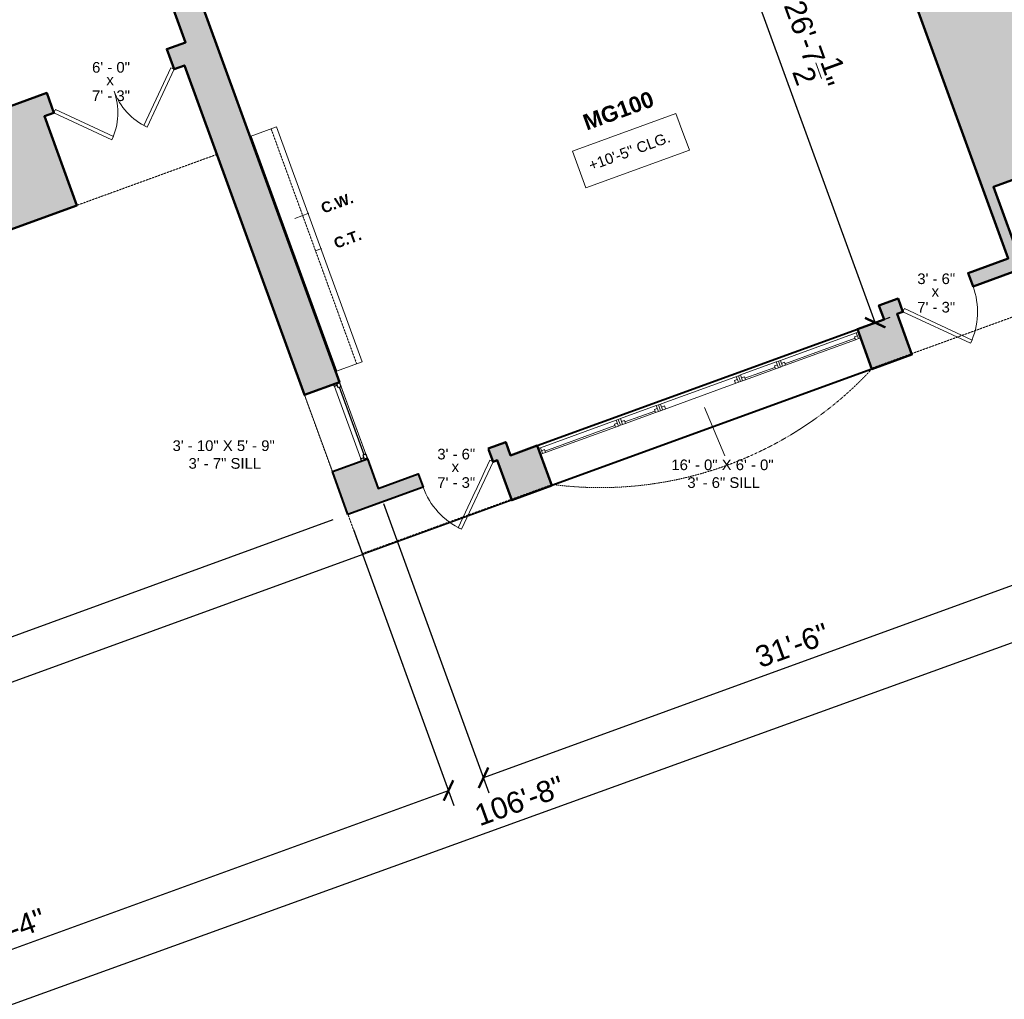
# Model space of a CAD drawing. Header units: inches. Extents: x -2078 to 109126, y -964 to 6385.
# Tile 58 of 137: x 7959 to 8514, y 3696 to 4248. Entities that reach past the tile are written whole.
import ezdxf

# ---------------------------------------------------------------- set-up
doc = ezdxf.new("R2010")
doc.units = ezdxf.units.IN
doc.header["$MEASUREMENT"] = 0
doc.linetypes.add('HIDDEN2', pattern=[0.1875, 0.125, -0.0625])
for name, color, linetype, lineweight in [('A-ANNO', 2, 'Continuous', 5), ('A-ANNO-DIMS', 1, 'Continuous', 9), ('A-CASE', 4, 'Continuous', 9), ('A-DOOR', 1, 'Continuous', 18), ('A-GLAZ', 2, 'Continuous', 30), ('A-HIDDEN', 2, 'HIDDEN2', 18), ('A-WALL', 3, 'Continuous', 40), ('A-WINDOWS', 2, 'Continuous', 18)]:
    doc.layers.add(name, color=color, linetype=linetype, lineweight=lineweight)
doc.layers.add('A-HATCH', color=9, linetype='Continuous')
doc.styles.add('Arial_1', font='arial.ttf', dxfattribs={"height": 0.0625})
doc.styles.add('Arial_2', font='arial.ttf', dxfattribs={"height": 3})
doc.styles.add('Arial_B', font='arialbd.ttf', dxfattribs={"height": 4.5})
doc.styles.add('Arial_B_1', font='arialbd.ttf', dxfattribs={"height": 3})
doc.styles.add('Jay Cad', font='arial.ttf', dxfattribs={"height": 0.125})
doc.dimstyles.new('Jay Cad - DIMS', dxfattribs={"dimtxt": 0.125, "dimasz": 0.09375, "dimexe": 0.09375, "dimexo": 0.09375, "dimgap": 0.046875, "dimtad": 1, "dimdec": 1, "dimzin": 0, "dimdsep": 46, "dimlunit": 4, "dimtxsty": 'Jay Cad', "dimblk": 'ARCHTICK', "dimcen": 0.09, "dimclrd": 1, "dimclre": 1, "dimclrt": 256, "dimadec": 0, "dimazin": 0, "dimtfac": 1, "dimtdec": 1, "dimtofl": 0, "dimtmove": 1, "dimatfit": 3, "dimfxl": 1, "dimtolj": 1, "dimtzin": 0, "dimarcsym": 0})

# ---------------------------------------------------------------- blocks, each defined once
blk = doc.blocks.new('JC_DOOR_SINGLE PANEL - SINGLE DOOR-1467870-Munger Science Center _ Ahmanson Lecture Hall-1st Floor')
at = {"layer": 'A-DOOR', "lineweight": 20}
for p, q in [((-8.7, 33.7), (-10.11, 32.28)), ((21, 4), (-8.7, 33.7)), ((-10.11, 32.28), (19.59, 2.59)), ((19.59, 2.59), (21, 4))]:
    blk.add_line(p, q, dxfattribs=at)
at = {"layer": 'A-DOOR', "lineweight": 9}
blk.add_arc((21, 4), 42, 135, 180, dxfattribs=at)
blk = doc.blocks.new('JC_DOOR_SINGLE PANEL - SINGLE DOOR-1467925-Munger Science Center _ Ahmanson Lecture Hall-1st Floor')
at = {"layer": 'A-DOOR', "lineweight": 20}
for p, q in [((-10.11, -32.28), (19.59, -2.59)), ((21, -4), (-8.7, -33.7)), ((19.59, -2.59), (21, -4)), ((-8.7, -33.7), (-10.11, -32.28))]:
    blk.add_line(p, q, dxfattribs=at)
at = {"layer": 'A-DOOR', "lineweight": 9}
blk.add_arc((21, -4), 42, 180, 225, dxfattribs=at)
blk = doc.blocks.new('JC_OPENING - 36_ x 48_-1509084-Munger Science Center _ Ahmanson Lecture Hall-1st Floor')
at = {"layer": 'A-WINDOWS'}
for p, q in [((-96.32, -12), (-96.32, 12)), ((-96.32, 12), (95.68, 12)), ((95.68, 12), (95.68, -12)), ((95.68, -12), (-96.32, -12))]:
    blk.add_line(p, q, dxfattribs=at)
blk = doc.blocks.new('JC_FIXED WINDOW - MUNTIN - FIXED WINDOW-1509859-Munger Science Center _ Ahmanson Lecture Hall-1st Floor')
at = {"layer": 'A-GLAZ'}
for p, q in [((-23, -10.5), (-23, 10.5)), ((23, -10.5), (23, 10.5)), ((-23, -7), (-21.75, -7)), ((-20.25, -10.5), (-23, -10.5)), ((-22.5, -10.5), (-22.5, -8.75)), ((-22.5, -8.75), (-21.75, -8.75)), ((-21.75, -8.75), (-21.75, -7)), ((-20.25, -8.75), (-21.75, -8.75)), ((-20.25, -10.5), (-20.25, -8.75)), ((20.25, -8.75), (22.5, -8.75)), ((20.25, -10.5), (20.25, -8.75)), ((20.25, -10.5), (23, -10.5)), ((21.75, -7), (23, -7)), ((21.75, -8.75), (21.75, -7)), ((22.5, -10.5), (22.5, -8.75))]:
    blk.add_line(p, q, dxfattribs=at)
at = {"layer": 'A-GLAZ', "lineweight": 9}
for p, q in [((21.75, -7), (-21.75, -7)), ((20.25, -10.5), (-20.25, -10.5))]:
    blk.add_line(p, q, dxfattribs=at)
at = {"layer": 'A-GLAZ', "lineweight": 30}
blk.add_line((-20.25, -9.625), (20.25, -9.625), dxfattribs=at)
at = {"layer": 'A-WINDOWS'}
for p, q in [((-23, 10.5), (23, 10.5)), ((23, -10.5), (-23, -10.5))]:
    blk.add_line(p, q, dxfattribs=at)
blk = doc.blocks.new('JC_DOUBLE DOOR - DOUBLE DOOR-1510125-Munger Science Center _ Ahmanson Lecture Hall-1st Floor')
at = {"layer": 'A-DOOR', "lineweight": 20}
for p, q in [((-36, 6), (-10.54, 31.46)), ((-9.13, 30.04), (-34.59, 4.59)), ((-10.54, 31.46), (-9.13, 30.04)), ((10.54, 31.46), (9.13, 30.04)), ((9.13, 30.04), (34.59, 4.59)), ((36, 6), (10.54, 31.46)), ((-34.59, 4.59), (-36, 6)), ((34.59, 4.59), (36, 6))]:
    blk.add_line(p, q, dxfattribs=at)
at = {"layer": 'A-DOOR', "lineweight": 9}
for centre, start, end in [((-36, 6), 0, 45), ((36, 6), 135, 180)]:
    blk.add_arc(centre, 36, start, end, dxfattribs=at)
blk = doc.blocks.new('JC- existing door Tag_quad - JC- existing door Tag_quad-839775-Munger Science Center _ Ahmanson Lecture Hall-1st Floor')
at = {"layer": 'A-ANNO', "insert": (-0.0234, 0.0378), "char_height": 0.0625, "width": 0.0505, "attachment_point": 1, "style": 'Arial_1', "bg_fill": 3, "box_fill_scale": 1.25, "bg_fill_color": 256, "bg_fill_true_color": 13158600, "bg_fill_transparency": 0}
blk.add_mtext('x', dxfattribs=at)
blk = doc.blocks.new('_ArchTick')
at = {"color": 0, "linetype": 'ByBlock', "const_width": 0.15}
blk.add_lwpolyline([(-0.5, -0.5), (0.5, 0.5)], dxfattribs=at)
blk = doc.blocks.new('*D3281')
at = {"layer": 'A-ANNO-DIMS', "color": 1, "lineweight": -2, "transparency": 16777216}
for p, q in [((7554.18, 3984.2), (7413.25, 3932.91)), ((8135.6, 3965.93), (7487.13, 3729.91)), ((7495.59, 3732.99), (7421.71, 3935.98))]:
    blk.add_line(p, q, dxfattribs=at)
at = {"layer": 'Defpoints', "color": 0, "transparency": 16777216}
for p in [(7562.64, 3987.28), (8144.06, 3969.01), (7421.71, 3935.98)]:
    blk.add_point(p, dxfattribs=at)
at = {"layer": 'A-ANNO-DIMS', "color": 1, "lineweight": -2, "transparency": 16777216, "xscale": 9, "yscale": 9, "zscale": 9}
for p, rotation in [((7421.71, 3935.98), 110.0000000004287), ((7495.59, 3732.99), 290.0000000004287)]:
    blk.add_blockref('_ArchTick', p, dxfattribs=dict(at, rotation=rotation))
at = {"layer": 'A-ANNO-DIMS', "color": 2, "transparency": 16777216, "insert": (7468.63, 3838.12), "char_height": 12, "width": 0.9747, "attachment_point": 5, "rotation": 290, "style": 'Jay Cad'}
blk.add_mtext("\\A1;18'", dxfattribs=at)
blk = doc.blocks.new('*D3282')
at = {"layer": 'A-ANNO-DIMS', "color": 1, "lineweight": -2, "transparency": 16777216}
for p, q in [((8250.46, 3982.2), (7495.34, 3707.36)), ((8135.6, 3965.93), (7487.13, 3729.91)), ((7503.8, 3710.44), (7495.59, 3732.99))]:
    blk.add_line(p, q, dxfattribs=at)
at = {"layer": 'Defpoints', "color": 0, "transparency": 16777216}
for p in [(8258.92, 3985.28), (8144.06, 3969.01), (7495.59, 3732.99)]:
    blk.add_point(p, dxfattribs=at)
at = {"layer": 'A-ANNO-DIMS', "color": 1, "lineweight": -2, "transparency": 16777216, "xscale": 9, "yscale": 9, "zscale": 9}
for p, rotation in [((7495.59, 3732.99), 110.0000000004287), ((7503.8, 3710.44), 290.0000000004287)]:
    blk.add_blockref('_ArchTick', p, dxfattribs=dict(at, rotation=rotation))
at = {"layer": 'A-ANNO-DIMS', "color": 2, "transparency": 16777216, "insert": (7509.58, 3725.31), "char_height": 12, "width": 0.8017, "attachment_point": 5, "rotation": 290, "style": 'Jay Cad'}
blk.add_mtext("\\A1;2'", dxfattribs=at)
blk = doc.blocks.new('*D3283')
at = {"layer": 'A-ANNO-DIMS', "color": 1, "lineweight": -2, "transparency": 16777216}
for p, q in [((7604.99, 4698.66), (7164.97, 4538.51)), ((7173.43, 4541.59), (7479.2, 3701.48)), ((8250.46, 3982.2), (7470.74, 3698.41))]:
    blk.add_line(p, q, dxfattribs=at)
at = {"layer": 'Defpoints', "color": 0, "transparency": 16777216}
for p in [(7613.45, 4701.74), (8258.92, 3985.28), (7479.2, 3701.48)]:
    blk.add_point(p, dxfattribs=at)
at = {"layer": 'A-ANNO-DIMS', "color": 1, "lineweight": -2, "transparency": 16777216, "xscale": 9, "yscale": 9, "zscale": 9}
for p, rotation in [((7173.43, 4541.59), 110.0000000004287), ((7479.2, 3701.48), 290.0000000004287)]:
    blk.add_blockref('_ArchTick', p, dxfattribs=dict(at, rotation=rotation))
at = {"layer": 'A-ANNO-DIMS', "color": 2, "transparency": 16777216, "insert": (7336.3, 4125.17), "char_height": 12, "width": 0.9747, "attachment_point": 5, "rotation": 290, "style": 'Jay Cad'}
blk.add_mtext('\\A1;74\'-6"', dxfattribs=at)
blk = doc.blocks.new('*D3289')
at = {"layer": 'A-ANNO-DIMS', "color": 1, "lineweight": -2, "transparency": 16777216}
for p, q in [((8519.21, 4104.89), (8578.71, 3941.41)), ((8164.13, 3975.25), (8223.51, 3812.13)), ((8575.63, 3949.87), (8220.43, 3820.59))]:
    blk.add_line(p, q, dxfattribs=at)
at = {"layer": 'Defpoints', "color": 0, "transparency": 16777216}
for p in [(8516.13, 4113.35), (8161.06, 3983.71), (8220.43, 3820.59)]:
    blk.add_point(p, dxfattribs=at)
at = {"layer": 'A-ANNO-DIMS', "color": 1, "lineweight": -2, "transparency": 16777216, "xscale": 9, "yscale": 9, "zscale": 9}
for p, rotation in [((8575.63, 3949.87), 20.00000000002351), ((8220.43, 3820.59), 200.0000000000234)]:
    blk.add_blockref('_ArchTick', p, dxfattribs=dict(at, rotation=rotation))
at = {"layer": 'A-ANNO-DIMS', "color": 2, "transparency": 16777216, "insert": (8394.39, 3895.22), "char_height": 12, "width": 0.9747, "attachment_point": 5, "rotation": 20, "style": 'Jay Cad'}
blk.add_mtext('\\A1;31\'-6"', dxfattribs=at)
blk = doc.blocks.new('*D3292')
at = {"layer": 'A-ANNO-DIMS', "color": 1, "lineweight": -2, "transparency": 16777216}
for p, q in [((7502.65, 4211.13), (7715.21, 3627.12)), ((8147.14, 3960.55), (8203.77, 3804.95)), ((7712.13, 3635.58), (8200.69, 3813.4))]:
    blk.add_line(p, q, dxfattribs=at)
at = {"layer": 'Defpoints', "color": 0, "transparency": 16777216}
for p in [(7499.57, 4219.59), (8144.06, 3969.01), (8200.69, 3813.4)]:
    blk.add_point(p, dxfattribs=at)
at = {"layer": 'A-ANNO-DIMS', "color": 1, "lineweight": -2, "transparency": 16777216, "xscale": 9, "yscale": 9, "zscale": 9}
for p, rotation in [((8200.69, 3813.4), 20.00000000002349), ((7712.13, 3635.58), 200.0000000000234)]:
    blk.add_blockref('_ArchTick', p, dxfattribs=dict(at, rotation=rotation))
at = {"layer": 'A-ANNO-DIMS', "color": 2, "transparency": 16777216, "insert": (7952.77, 3734.48), "char_height": 12, "width": 1.8435, "attachment_point": 5, "rotation": 20, "style": 'Jay Cad'}
blk.add_mtext('\\A1;43\'-4"', dxfattribs=at)
blk = doc.blocks.new('*D3295')
at = {"layer": 'A-ANNO-DIMS', "color": 1, "lineweight": -2, "transparency": 16777216}
for p, q in [((8750.79, 4279.23), (8849.31, 4006.86)), ((7452.77, 4104.06), (7645.46, 3571.37)), ((8846.25, 4015.32), (7642.4, 3579.84))]:
    blk.add_line(p, q, dxfattribs=at)
at = {"layer": 'Defpoints', "color": 0, "transparency": 16777216}
for p in [(8747.72, 4287.69), (7449.71, 4112.52), (7642.4, 3579.84)]:
    blk.add_point(p, dxfattribs=at)
at = {"layer": 'A-ANNO-DIMS', "color": 1, "lineweight": -2, "transparency": 16777216, "xscale": 9, "yscale": 9, "zscale": 9}
for p, rotation in [((8846.25, 4015.32), 19.8872031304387), ((7642.4, 3579.84), 199.8872031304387)]:
    blk.add_blockref('_ArchTick', p, dxfattribs=dict(at, rotation=rotation))
at = {"layer": 'A-ANNO-DIMS', "color": 2, "transparency": 16777216, "insert": (8240.71, 3807.57), "char_height": 12, "width": 1.8435, "attachment_point": 5, "rotation": 19.8872, "style": 'Jay Cad'}
blk.add_mtext('\\A1;106\'-8"', dxfattribs=at)
blk = doc.blocks.new('*D3316')
at = {"layer": 'A-ANNO-DIMS', "color": 1, "lineweight": -2, "transparency": 16777216}
for p, q in [((8332.39, 4377.56), (8340.37, 4380.46)), ((8441.18, 4077.16), (8331.91, 4377.39)), ((8441.67, 4077.33), (8449.64, 4080.24))]:
    blk.add_line(p, q, dxfattribs=at)
at = {"layer": 'Defpoints', "color": 0, "transparency": 16777216}
for p in [(8323.94, 4374.48), (8331.91, 4377.39), (8433.21, 4074.26)]:
    blk.add_point(p, dxfattribs=at)
at = {"layer": 'A-ANNO-DIMS', "color": 1, "lineweight": -2, "transparency": 16777216, "xscale": 9, "yscale": 9, "zscale": 9}
for p, rotation in [((8331.91, 4377.39), 110.0000000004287), ((8441.18, 4077.16), 290.0000000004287)]:
    blk.add_blockref('_ArchTick', p, dxfattribs=dict(at, rotation=rotation))
at = {"layer": 'A-ANNO-DIMS', "color": 2, "transparency": 16777216, "insert": (8404.07, 4233.65), "char_height": 12, "width": 1.4974, "attachment_point": 5, "rotation": 290, "style": 'Jay Cad'}
blk.add_mtext('\\A1;26\'-7{\\H1x;\\S1/2;}"', dxfattribs=at)

msp = doc.modelspace()

# ---------------------------------------------------------------- linework, layer by layer
at = {"layer": 'A-ANNO', "color": 250}
for p, q in [((8114.085, 4135.939), (8121.955, 4138.804)), ((8125.689, 4117.699), (8129.174, 4118.967))]:
    msp.add_line(p, q, dxfattribs=at)
at = {"layer": 'A-ANNO'}
msp.add_line((8345.026, 4029.39), (8356.449, 4002.003), dxfattribs=at)
at = {"layer": 'A-CASE'}
for p, q in [((8103.777, 4187.546), (8088.843, 4182.11)), ((8103.777, 4187.546), (8152.01, 4055.026)), ((8089.548, 4182.367), (8137.781, 4049.848)), ((8152.01, 4055.026), (8137.076, 4049.591))]:
    msp.add_line(p, q, dxfattribs=at)
at = {"layer": 'A-CASE', "linetype": 'HIDDEN2'}
msp.add_line((8100.738, 4186.44), (8148.971, 4053.92), dxfattribs=at)
at = {"layer": 'A-HIDDEN', "lineweight": 20}
msp.add_lwpolyline([(8152.086, 3946.951), (8070.172, 4172.007), (7484.112, 3958.699), (7442.522, 4072.967)], dxfattribs=at)
at = {"layer": 'A-WALL'}
for p, q in [((8250.711, 4007.832), (8431.132, 4073.5)), ((8439.341, 4050.947), (8258.92, 3985.28))]:
    msp.add_line(p, q, dxfattribs=at)
at = {"layer": 'A-WALL', "lineweight": 50, "flags": 128}
msp.add_lwpolyline([(7599.267, 4013.019), (7589.831, 4028.68), (7580.647, 4044.49), (7571.005, 4039.192), (7573.37, 4035.064), (7575.752, 4030.945), (7550.14, 4021.623), (7562.639, 3987.281), (7652.949, 4020.151), (7651.19, 4024.983), (7693.927, 4047.907), (7698.054, 4036.567), (7855.922, 4094.027), (7850.282, 4109.525), (7893.018, 4132.449), (7901.028, 4110.444), (7991.238, 4143.278), (7972.966, 4193.48), (7978.369, 4195.446), (7974.265, 4206.723), (7931.078, 4191.004), (7599.267, 4013.018)], dxfattribs=at)
at = {"layer": 'A-WALL', "lineweight": 50}
for points in [[(8439.341, 4050.947), (8461.894, 4059.156), (8453.557, 4082.059), (8456.846, 4083.256), (8454.11, 4090.774), (8443.304, 4086.841), (8446.168, 4078.972), (8431.132, 4073.5)], [(8258.92, 3985.28), (8250.711, 4007.832), (8235.676, 4002.36), (8232.942, 4009.874), (8223.075, 4006.282), (8225.811, 3998.765), (8228.16, 3999.62), (8236.367, 3977.071)]]:
    msp.add_lwpolyline(points, close=True, dxfattribs=at)
at = {"layer": 'A-WALL'}
msp.add_lwpolyline([(8144.058, 3969.009), (8135.251, 3993.206), (8154.984, 4000.389), (8161.055, 3983.709), (8183.608, 3991.918), (8186.344, 3984.4)], close=True, dxfattribs=at)
at = {"layer": 'A-WINDOWS'}
for p, q in [((8387.791, 4055.872), (8430.553, 4071.436)), ((8429.807, 4068.371), (8390.333, 4054.004)), ((8390.633, 4053.182), (8430.106, 4067.549)), ((8431.152, 4069.792), (8429.507, 4069.193)), ((8429.507, 4069.193), (8430.106, 4067.549)), ((8430.106, 4067.549), (8431.75, 4068.147)), ((8430.553, 4071.436), (8431.728, 4071.864)), ((8430.553, 4071.436), (8431.75, 4068.147)), ((8431.728, 4071.864), (8432.925, 4068.575)), ((8431.75, 4068.147), (8432.925, 4068.575)), ((8365.236, 4047.663), (8385.442, 4055.017)), ((8384.695, 4051.952), (8367.778, 4045.794)), ((8368.077, 4044.972), (8384.995, 4051.13)), ((8386.04, 4053.373), (8384.396, 4052.774)), ((8384.396, 4052.774), (8384.995, 4051.13)), ((8384.995, 4051.13), (8386.639, 4051.728)), ((8385.442, 4055.017), (8386.617, 4055.445)), ((8385.442, 4055.017), (8386.639, 4051.728)), ((8386.617, 4055.445), (8387.791, 4055.872)), ((8386.617, 4055.445), (8387.814, 4052.156)), ((8386.617, 4055.445), (8387.814, 4052.156)), ((8386.639, 4051.728), (8387.814, 4052.156)), ((8387.791, 4055.872), (8388.988, 4052.583)), ((8387.814, 4052.156), (8388.988, 4052.583)), ((8388.39, 4054.228), (8390.034, 4054.826)), ((8390.633, 4053.182), (8388.988, 4052.583)), ((8390.034, 4054.826), (8390.633, 4053.182)), ((8318.974, 4030.825), (8364.061, 4047.235)), ((8362.886, 4046.808), (8364.083, 4043.519)), ((8364.061, 4047.235), (8365.236, 4047.663)), ((8364.061, 4047.235), (8365.258, 4043.946)), ((8364.061, 4047.235), (8365.258, 4043.946)), ((8365.236, 4047.663), (8366.433, 4044.374)), ((8365.834, 4046.018), (8367.478, 4046.617)), ((8367.478, 4046.617), (8368.077, 4044.972)), ((8365.258, 4043.946), (8320.171, 4027.536)), ((8363.485, 4045.163), (8361.84, 4044.565)), ((8361.84, 4044.565), (8362.439, 4042.92)), ((8365.258, 4043.946), (8366.433, 4044.374)), ((8368.077, 4044.972), (8366.433, 4044.374)), ((8297.593, 4023.043), (8317.799, 4030.397)), ((8318.398, 4028.753), (8316.753, 4028.154)), ((8317.799, 4030.397), (8318.974, 4030.825)), ((8317.799, 4030.397), (8318.996, 4027.108)), ((8318.974, 4030.825), (8320.171, 4027.536)), ((8320.149, 4031.252), (8321.346, 4027.963)), ((8320.747, 4029.608), (8322.392, 4030.206)), ((8322.392, 4030.206), (8322.99, 4028.562)), ((8317.053, 4027.332), (8300.135, 4021.175)), ((8300.434, 4020.352), (8317.352, 4026.51)), ((8316.753, 4028.154), (8317.352, 4026.51)), ((8317.352, 4026.51), (8318.996, 4027.108)), ((8318.996, 4027.108), (8320.171, 4027.536)), ((8252.482, 4006.624), (8295.244, 4022.188)), ((8294.497, 4019.122), (8255.024, 4004.755)), ((8255.323, 4003.933), (8294.796, 4018.3)), ((8295.842, 4020.543), (8294.198, 4019.945)), ((8294.198, 4019.945), (8294.796, 4018.3)), ((8294.796, 4018.3), (8296.441, 4018.899)), ((8295.244, 4022.188), (8296.418, 4022.615)), ((8295.244, 4022.188), (8296.441, 4018.899)), ((8296.418, 4022.615), (8297.593, 4023.043)), ((8296.418, 4022.615), (8297.615, 4019.326)), ((8296.418, 4022.615), (8297.615, 4019.326)), ((8296.441, 4018.899), (8297.615, 4019.326)), ((8297.593, 4023.043), (8298.79, 4019.754)), ((8297.615, 4019.326), (8298.79, 4019.754)), ((8298.191, 4021.398), (8299.836, 4021.997)), ((8300.434, 4020.352), (8298.79, 4019.754)), ((8299.836, 4021.997), (8300.434, 4020.352)), ((8251.307, 4006.196), (8252.482, 4006.624)), ((8252.482, 4006.624), (8253.679, 4003.335)), ((8251.307, 4006.196), (8252.504, 4002.907)), ((8252.504, 4002.907), (8253.679, 4003.335)), ((8253.08, 4004.979), (8254.725, 4005.578)), ((8255.323, 4003.933), (8253.679, 4003.335)), ((8254.725, 4005.578), (8255.323, 4003.933))]:
    msp.add_line(p, q, dxfattribs=at)

# ---------------------------------------------------------------- block references
for name, p, rotation in [('JC_OPENING - 36_ x 48_-1509084-Munger Science Center _ Ahmanson Lecture Hall-1st Floor', (8344.723, 4029.279), 200), ('JC_FIXED WINDOW - MUNTIN - FIXED WINDOW-1509859-Munger Science Center _ Ahmanson Lecture Hall-1st Floor', (8137.251, 4018.41), 109.9999999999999)]:
    msp.add_blockref(name, p, dxfattribs=dict(at, rotation=rotation))

# ---------------------------------------------------------------- texts
at = {"layer": 'A-ANNO', "char_height": 6, "width": 26.967, "attachment_point": 1, "style": 'Arial_2', "bg_fill": 3, "box_fill_scale": 1.25, "bg_fill_color": 256, "bg_fill_true_color": 13158600, "bg_fill_transparency": 0}
for s, insert in [('6\' - 0"', (7999.837, 4224.103)), ('7\' - 3"', (7999.837, 4208.081)), ('3\' - 6"', (8464.902, 4104.903)), ('7\' - 3"', (8464.902, 4088.881)), ('3\' - 6"', (8194.4, 4006.047)), ('7\' - 3"', (8194.4, 3990.025))]:
    msp.add_mtext(s, dxfattribs=dict(at, insert=insert))
at = {"layer": 'A-ANNO', "attachment_point": 1, "rotation": 20}
for s, insert, char_height, width, style in [('MG100', (8275.544, 4193.895), 9, 113.019, 'Arial_B_1'), ('C.W.', (8128.145, 4144.249), 6, 23.634, 'Arial_B'), ('C.T.', (8135.365, 4124.413), 6, 19.998, 'Arial_B')]:
    msp.add_mtext(s, dxfattribs=dict(at, insert=insert, char_height=char_height, width=width, style=style))
at = {"layer": 'A-ANNO', "char_height": 6, "attachment_point": 1, "style": 'Arial_2'}
for s, insert, width in [('3\' - 10" X 5\' - 9"', (8045.201, 4010.809), 72.72), ('3\' - 7" SILL', (8054.201, 4000.809), 51.207), ('16\' - 0" X 6\' - 0"', (8326.326, 4000.003), 72.72), ('3\' - 6" SILL', (8335.326, 3990.003), 51.207)]:
    msp.add_mtext(s, dxfattribs=dict(at, insert=insert, width=width))

# ---------------------------------------------------------------- dimensions: what is measured, and where the dimension line sits
at = {"layer": 'A-ANNO-DIMS'}
dim = msp.add_linear_dim(base=(7421.705, 3935.985), p1=(8144.058, 3969.009), p2=(7562.639, 3987.281), angle=290, dimstyle='Jay Cad - DIMS', override={"dimclrt": 2}, dxfattribs=at)
dim.commit()
dim.dimension.update_dxf_attribs({"geometry": '*D3281', "text_midpoint": (7468.634, 3838.12)})

# ---------------------------------------------------------------- next in the draw order: block references
at = {"layer": 'A-DOOR'}
for name, p, rotation in [('JC_DOUBLE DOOR - DOUBLE DOOR-1510125-Munger Science Center _ Ahmanson Lecture Hall-1st Floor', (8010.146, 4213.397), 200), ('JC_DOOR_SINGLE PANEL - SINGLE DOOR-1467870-Munger Science Center _ Ahmanson Lecture Hall-1st Floor', (8475.212, 4094.198), 200), ('JC_DOOR_SINGLE PANEL - SINGLE DOOR-1467925-Munger Science Center _ Ahmanson Lecture Hall-1st Floor', (8204.709, 3995.341), 19.99999999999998)]:
    msp.add_blockref(name, p, dxfattribs=dict(at, rotation=rotation))

# ---------------------------------------------------------------- next in the draw order: texts
at = {"layer": 'A-ANNO', "insert": (8279.025, 4168.377), "char_height": 6, "width": 60.297, "attachment_point": 1, "rotation": 20, "style": 'Arial_2', "bg_fill": 3, "box_fill_scale": 1.25, "bg_fill_color": 256, "bg_fill_true_color": 13158600, "bg_fill_transparency": 0}
msp.add_mtext('+10\'-5" CLG.', dxfattribs=at)

# ---------------------------------------------------------------- next in the draw order: dimensions: what is measured, and where the dimension line sits
at = {"layer": 'A-ANNO-DIMS'}
dim = msp.add_linear_dim(base=(7495.591, 3732.986), p1=(8258.92, 3985.28), p2=(8144.058, 3969.009), angle=290, dimstyle='Jay Cad - DIMS', override={"dimclrt": 2}, dxfattribs=at)
dim.commit()
dim.dimension.update_dxf_attribs({"geometry": '*D3282', "text_midpoint": (7509.584, 3725.312)})

# ---------------------------------------------------------------- next in the draw order: hatches: boundary and pattern name
at = {"layer": 'A-HATCH'}
h = msp.add_hatch(color=256, dxfattribs=at)
h.dxf.hatch_style = 1
h.paths.add_polyline_path([(7442.991, 4443.066), (7810.847, 4519.174), (7832.61, 4527.095), (7823.924, 4549.725), (7859.83, 4562.794), (7868.12, 4540.019), (7892.552, 4548.912), (7890.158, 4555.49), (7872.303, 4548.991), (7863.753, 4572.483), (7857.175, 4570.089), (7857.778, 4568.432), (7816.134, 4553.274), (7824.462, 4531.578), (7808.931, 4525.925), (7476.345, 4457.115), (7475.837, 4458.511), (7848.428, 4594.123), (7848.967, 4592.642), (7855.544, 4595.036), (7852.269, 4604.035), (7678.423, 4540.76), (7658.154, 4596.449), (7648.757, 4593.029), (7656.731, 4571.122), (7599.879, 4550.43), (7594.228, 4565.956), (7455.154, 4515.337), (7457.206, 4509.699), (7469.086, 4477.058), (7478.721, 4467.726), (7473.212, 4465.721), (7466.659, 4463.335), (7411.157, 4443.134), (7398.6, 4439.096), (7411.056, 4404.872), (7436.487, 4414.128), (7437.341, 4409.241), (7438.216, 4404.358), (7449.009, 4406.49), (7445.851, 4424.754)], flags=17)
h.paths.add_polyline_path([(7305.921, 4509.999), (7635.338, 4629.897), (7636.444, 4626.858), (7645.841, 4630.278), (7643.538, 4636.606), (7690.993, 4653.878), (7688.599, 4660.456), (7641.144, 4643.184), (7621.136, 4698.156), (7708.058, 4729.792), (7728.066, 4674.82), (7722.428, 4672.768), (7724.822, 4666.19), (7737.038, 4670.637), (7714.635, 4732.187), (8526.53, 5027.692), (9158.058, 5027.692), (9158.058, 5014.692), (9166.058, 5014.692), (9166.058, 5027.692), (10710.058, 5027.692), (10710.058, 4967.192), (10718.058, 4967.192), (10718.058, 4990.417), (10787.566, 4990.417), (10787.566, 4977.605), (10953.618, 4977.605), (10953.618, 4983.605), (10793.566, 4983.605), (10793.566, 4996.417), (10718.058, 4996.417), (10718.058, 5042.692), (8550.199, 5042.692), (7613.446, 4701.742), (7637.045, 4636.903), (7298.242, 4513.589), (7442.023, 4116.122), (7430.522, 4111.961), (7430.522, 3959.561), (7442.522, 3959.561), (7442.522, 4109.922), (7449.706, 4112.521)])
h.paths.add_polyline_path([(7455.986, 4371.173), (7445.194, 4369.041, 0.0691577), (7553.668, 4070.742), (7563.309, 4076.04, -0.0690822)], flags=17)
h.paths.add_polyline_path([(7589.831, 4028.68), (7580.647, 4044.49), (7571.005, 4039.192), (7573.37, 4035.064), (7575.752, 4030.945), (7550.14, 4021.623), (7562.639, 3987.281), (7652.949, 4020.151), (7651.19, 4024.983), (7693.927, 4047.907), (7698.054, 4036.567), (7855.922, 4094.027), (7850.282, 4109.525), (7893.018, 4132.449), (7901.028, 4110.444), (7991.238, 4143.278), (7972.966, 4193.48), (7978.369, 4195.446), (7974.265, 4206.723), (7931.078, 4191.004), (7599.267, 4013.018)], flags=17)
h.paths.add_polyline_path([(7962.832, 4604.342), (7960.438, 4610.919), (7936.006, 4602.027), (7925.745, 4630.218), (7910.71, 4624.745), (7930.564, 4570.196), (7923.986, 4567.802), (7926.381, 4561.224), (7932.958, 4563.619), (8052.495, 4235.196), (8041.923, 4231.348), (8046.027, 4220.072), (8051.9, 4222.21), (8119.518, 4036.432), (8139.251, 4043.615), (8054.516, 4276.423), (8083.646, 4287.026), (8081.594, 4292.664), (8052.464, 4282.062), (7938.4, 4595.449)], flags=17)
h.paths.add_polyline_path([(8154.984, 4000.389), (8135.251, 3993.206), (8144.058, 3969.009), (8186.344, 3984.4), (8183.608, 3991.918), (8161.055, 3983.709)], flags=17)
h.paths.add_polyline_path([(8250.711, 4007.832), (8235.676, 4002.36), (8232.942, 4009.874), (8223.075, 4006.282), (8225.811, 3998.765), (8228.16, 3999.62), (8236.189, 3977.562), (8258.741, 3985.77)], flags=17)
h.paths.add_polyline_path([(8453.557, 4082.059), (8456.846, 4083.256), (8454.11, 4090.774), (8443.304, 4086.841), (8446.168, 4078.972), (8431.132, 4073.5), (8439.302, 4051.054, 0.0010681), (8439.906, 4051.709), (8461.715, 4059.647)], flags=17)
h.paths.add_polyline_path([(8507.849, 4153.642), (8634.189, 4199.626), (8601.965, 4288.161), (8647.588, 4304.767), (8640.677, 4323.755), (8642.557, 4324.439), (8639.479, 4332.896), (8637.599, 4332.212), (8564.749, 4532.366), (8556.292, 4529.288), (8565.013, 4505.326), (8549.978, 4499.854), (8551.688, 4495.155), (8566.723, 4500.628), (8631.194, 4323.496), (8480.843, 4268.772), (8429.359, 4410.223), (8425.601, 4408.855), (8391.408, 4502.797), (8484.908, 4536.828), (8506.113, 4478.567), (8509.872, 4479.935), (8485.246, 4547.593), (8542.098, 4568.286), (8543.979, 4563.117), (8552.436, 4566.195), (8546.28, 4583.11), (8537.823, 4580.032), (8539.704, 4574.863), (8482.894, 4554.186), (8458.097, 4622.314), (8454.338, 4620.946), (8475.715, 4562.215), (8382.174, 4528.169), (8347.288, 4624.018), (8405.549, 4645.223), (8402.222, 4654.364), (8395.644, 4651.97), (8396.577, 4649.407), (8344.894, 4630.595), (8330.529, 4670.063), (8382.212, 4688.874), (8383.331, 4685.799), (8389.909, 4688.193), (8372.715, 4735.433), (8468.564, 4770.319), (8515.152, 4642.32), (8500.018, 4636.811), (8501.728, 4632.113), (8516.862, 4637.621), (8525.51, 4613.861), (8533.967, 4616.939), (8462.454, 4813.42), (8455.876, 4811.026), (8467.365, 4779.461), (8363.059, 4741.496), (8379.818, 4695.452), (8320.617, 4673.904), (8261.106, 4837.411), (8424.612, 4896.922), (8443.563, 4844.855), (8450.141, 4847.249), (8443.985, 4864.163), (8441.166, 4863.137), (8428.371, 4898.29), (8434.009, 4900.342), (8431.615, 4906.92), (8253.073, 4841.937), (8293.089, 4731.995), (8286.511, 4729.6), (8288.905, 4723.023), (8293.604, 4724.733), (8407.667, 4411.345), (8401.09, 4408.951), (8403.142, 4403.313), (8409.72, 4405.707), (8516.13, 4113.347), (8493.577, 4105.139), (8496.313, 4097.621), (8524.504, 4107.882)], flags=17)
h.paths.add_polyline_path([(8255.076, 4710.71), (8252.682, 4717.288), (7994.267, 4623.232), (7996.661, 4616.654)], flags=17)
h.paths.add_polyline_path([(8544.558, 4902.692), (8675.058, 4902.692), (8675.058, 4842.192), (8607.558, 4842.192), (8607.558, 4835.192), (8664.058, 4835.192), (8664.058, 4788.192), (8666.246, 4788.192), (8666.246, 4830.192), (8667.871, 4830.192), (8667.871, 4788.192), (8670.058, 4788.192), (8670.058, 4835.192), (8775.058, 4835.192), (8775.058, 4734.589), (8670.058, 4734.589), (8670.058, 4745.192), (8664.058, 4745.192), (8664.058, 4697.81), (8594.61, 4672.533), (8650.359, 4519.363), (8656.937, 4521.757), (8603.582, 4668.349), (8683.917, 4697.589), (8683.917, 4728.589), (8775.058, 4728.589), (8775.058, 4484.936), (8682.589, 4451.28), (8669.25, 4487.928), (8662.672, 4485.534), (8680.286, 4437.14), (8686.864, 4439.534), (8684.641, 4445.642), (8775.058, 4478.551), (8775.058, 4295.692), (8751.15, 4295.692), (8750.742, 4296.791), (8745.118, 4294.7), (8747.724, 4287.692), (8802.058, 4287.692), (8802.058, 4295.692), (8782.058, 4295.692), (8782.058, 4561.692), (8812.058, 4561.692), (8812.058, 4568.692), (8783.058, 4568.692), (8783.058, 4859.692), (8775.058, 4859.692), (8775.058, 4857.692), (8767.058, 4857.692), (8767.058, 4840.192), (8683.058, 4840.192), (8683.058, 4909.692), (8517.676, 4909.692), (8508.549, 4934.922), (8499.273, 4931.546), (8501.667, 4924.968), (8506.232, 4926.629), (8519.012, 4891.3), (8516.191, 4890.279), (8536.119, 4835.192), (8571.558, 4835.192), (8571.558, 4842.192), (8544.558, 4842.192)], flags=17)
h.paths.add_polyline_path([(8725.65, 4364.26), (8715.594, 4360.6), (8699.177, 4405.705), (8692.599, 4403.311), (8709.016, 4358.205), (8707.136, 4357.521), (8710.215, 4349.064), (8723.149, 4353.772), (8732.569, 4328.442), (8738.193, 4330.533)], flags=16)
h.paths.add_polyline_path([(8871.558, 4273.692), (8855.058, 4273.692), (8855.058, 4295.692), (8844.058, 4295.692), (8844.058, 4287.692), (8847.058, 4287.692), (8847.058, 4263.692), (8871.558, 4263.692)], flags=17)
h.paths.add_polyline_path([(9088.058, 4287.692), (9090.058, 4287.692), (9090.058, 4295.692), (9079.058, 4295.692), (9079.058, 4273.692), (9063.558, 4273.692), (9063.558, 4263.692), (9088.058, 4263.692)], flags=17)
h.paths.add_polyline_path([(9171.058, 4315.692), (9166.058, 4315.692), (9166.058, 4594.692), (9171.058, 4594.692), (9171.058, 4614.692), (9166.058, 4614.692), (9166.058, 4883.692), (9171.058, 4883.692), (9171.058, 4901.692), (9174.058, 4901.692), (9174.058, 4909.692), (9166.058, 4909.692), (9166.058, 4942.692), (9158.058, 4942.692), (9158.058, 4909.692), (9151.058, 4909.692), (9151.058, 4901.692), (9153.058, 4901.692), (9153.058, 4883.692), (9158.058, 4883.692), (9158.058, 4614.692), (9153.058, 4614.692), (9153.058, 4594.692), (9158.058, 4594.692), (9158.058, 4568.692), (9151.058, 4568.692), (9151.058, 4561.692), (9158.058, 4561.692), (9158.058, 4315.692), (9153.058, 4315.692), (9153.058, 4295.692), (9132.058, 4295.692), (9132.058, 4287.692), (9192.058, 4287.692), (9192.058, 4295.692), (9171.058, 4295.692)], flags=17)
h.paths.add_polyline_path([(9260.058, 4273.692), (9243.058, 4273.692), (9243.058, 4295.692), (9234.058, 4295.692), (9234.058, 4263.692), (9260.058, 4263.692)], flags=17)
h.paths.add_polyline_path([(9475.558, 4287.692), (9478.558, 4287.692), (9478.558, 4295.692), (9466.558, 4295.692), (9466.558, 4273.692), (9452.058, 4273.692), (9452.058, 4263.692), (9475.558, 4263.692)], flags=17)
h.paths.add_polyline_path([(9577.558, 4295.692), (9556.558, 4295.692), (9556.558, 4901.692), (9562.558, 4901.692), (9562.558, 4909.692), (9535.558, 4909.692), (9535.558, 4901.692), (9541.558, 4901.692), (9541.558, 4295.692), (9520.558, 4295.692), (9520.558, 4287.692), (9577.558, 4287.692)], flags=17)
h.paths.add_polyline_path([(9646.058, 4273.692), (9630.058, 4273.692), (9630.058, 4295.692), (9619.558, 4295.692), (9619.558, 4287.692), (9623.058, 4287.692), (9623.058, 4263.692), (9646.058, 4263.692)], flags=17)
h.paths.add_polyline_path([(9862.058, 4287.692), (9865.058, 4287.692), (9865.058, 4295.692), (9854.058, 4295.692), (9854.058, 4273.692), (9838.058, 4273.692), (9838.058, 4263.692), (9862.058, 4263.692)], flags=17)
h.paths.add_polyline_path([(9964.058, 4295.692), (9943.058, 4295.692), (9943.058, 4315.692), (9938.058, 4315.692), (9938.058, 4595.692), (9943.058, 4595.692), (9943.058, 4615.692), (9938.058, 4615.692), (9938.058, 4883.692), (9943.058, 4883.692), (9943.058, 4901.692), (9946.058, 4901.692), (9946.058, 4909.692), (9923.058, 4909.692), (9923.058, 4901.692), (9926.058, 4901.692), (9926.058, 4883.692), (9931.058, 4883.692), (9931.058, 4615.692), (9926.058, 4615.692), (9926.058, 4595.692), (9931.058, 4595.692), (9931.058, 4315.692), (9926.058, 4315.692), (9926.058, 4295.692), (9907.058, 4295.692), (9907.058, 4287.692), (9964.058, 4287.692)], flags=17)
h.paths.add_polyline_path([(10033.058, 4273.692), (10018.058, 4273.692), (10018.058, 4295.692), (10006.058, 4295.692), (10006.058, 4287.692), (10009.058, 4287.692), (10009.058, 4263.692), (10033.058, 4263.692)], flags=17)
h.paths.add_polyline_path([(10248.558, 4287.692), (10251.558, 4287.692), (10251.558, 4295.692), (10239.558, 4295.692), (10239.558, 4273.692), (10225.058, 4273.692), (10225.058, 4263.692), (10248.558, 4263.692)], flags=17)
h.paths.add_polyline_path([(10335.558, 4503.192), (10362.058, 4503.192), (10362.058, 4512.192), (10360.058, 4512.192), (10360.058, 4525.192), (10330.558, 4525.192), (10330.558, 4901.692), (10336.558, 4901.692), (10336.558, 4909.692), (10308.558, 4909.692), (10308.558, 4901.692), (10314.558, 4901.692), (10314.558, 4295.692), (10293.558, 4295.692), (10293.558, 4287.692), (10335.558, 4287.692)], flags=17)
h.paths.add_polyline_path([(10431.058, 4525.192), (10406.058, 4525.192), (10406.058, 4512.192), (10404.058, 4512.192), (10404.058, 4503.192), (10431.058, 4503.192)], flags=17)
h.paths.add_polyline_path([(10721.558, 4512.192), (10719.558, 4512.192), (10719.558, 4525.192), (10623.058, 4525.192), (10623.058, 4503.192), (10721.558, 4503.192)], flags=17)
h.paths.add_polyline_path([(10887.558, 4525.192), (10765.558, 4525.192), (10765.558, 4512.192), (10763.558, 4512.192), (10763.558, 4503.192), (10887.558, 4503.192)], flags=17)
h.paths.add_polyline_path([(10977.558, 4923.692), (10718.058, 4923.692), (10718.058, 4931.192), (10710.058, 4931.192), (10710.058, 4923.692), (10665.969, 4923.692), (10665.969, 4909.692), (10660.969, 4909.692), (10660.969, 4901.692), (10955.558, 4901.692), (10955.558, 4525.192), (10933.558, 4525.192), (10933.558, 4503.192), (10977.558, 4503.192)])
h.paths.add_polyline_path([(10624.969, 4909.692), (10372.558, 4909.692), (10372.558, 4901.692), (10624.969, 4901.692)], flags=17)
h.paths.add_polyline_path([(10272.558, 4909.692), (9982.058, 4909.692), (9982.058, 4901.692), (10272.558, 4901.692)], flags=17)
h.paths.add_polyline_path([(9887.058, 4909.692), (9598.558, 4909.692), (9598.558, 4901.692), (9887.058, 4901.692)], flags=17)
h.paths.add_polyline_path([(9499.558, 4909.692), (9210.058, 4909.692), (9210.058, 4901.692), (9499.558, 4901.692)], flags=17)
h.paths.add_polyline_path([(9115.058, 4909.692), (8775.058, 4909.692), (8775.058, 4895.692), (8783.058, 4895.692), (8783.058, 4901.692), (9115.058, 4901.692)], flags=17)
h.paths.add_polyline_path([(9109.058, 4568.692), (8848.058, 4568.692), (8848.058, 4561.692), (9109.058, 4561.692)], flags=17)
h.paths.add_polyline_path([(8799.058, 4179.692), (8761.058, 4179.692), (8761.058, 4155.692), (8799.058, 4155.692)], flags=17)
h.paths.add_polyline_path([(9186.058, 4179.692), (9136.058, 4179.692), (9136.058, 4155.692), (9186.058, 4155.692)], flags=17)
h.paths.add_polyline_path([(9575.058, 4179.692), (9525.058, 4179.692), (9525.058, 4155.692), (9575.058, 4155.692)], flags=17)
h.paths.add_polyline_path([(9960.558, 4179.692), (9910.558, 4179.692), (9910.558, 4155.692), (9960.558, 4155.692)], flags=17)
h.paths.add_polyline_path([(10335.558, 4179.692), (10297.558, 4179.692), (10297.558, 4155.692), (10335.558, 4155.692)], flags=17)
h.paths.add_polyline_path([(10769.861, 4431.192), (10716.831, 4431.192), (10716.831, 4407.192), (10769.861, 4407.192)], flags=17)
h.paths.add_polyline_path([(10775.558, 4431.192), (10769.861, 4431.192), (10769.861, 4407.192), (10775.558, 4407.192)], flags=17)
h.paths.add_polyline_path([(10716.831, 4431.192), (10711.558, 4431.192), (10711.558, 4407.192), (10716.831, 4407.192)], flags=17)
h.paths.add_polyline_path([(8363.675, 4388.948), (8361.623, 4394.586), (8121.061, 4307.029), (8123.113, 4301.391)], flags=17)

# ---------------------------------------------------------------- next in the draw order: linework, layer by layer
at = {"layer": 'A-ANNO', "flags": 128}
msp.add_lwpolyline([(8270.651, 4173.842), (8328.915, 4195.048), (8336.445, 4174.36), (8278.181, 4153.154)], close=True, dxfattribs=at)

# ---------------------------------------------------------------- next in the draw order: dimensions: what is measured, and where the dimension line sits
at = {"layer": 'A-ANNO-DIMS'}
dim = msp.add_linear_dim(base=(8331.909, 4377.386), p1=(8433.21, 4074.256), p2=(8323.935, 4374.484), angle=290, dimstyle='Jay Cad - DIMS', override={"dimclrt": 2}, dxfattribs=at)
dim.commit()
dim.dimension.update_dxf_attribs({"geometry": '*D3316', "text_midpoint": (8404.073, 4233.651)})

# ---------------------------------------------------------------- next in the draw order: block references
at = {"layer": 'A-ANNO', "xscale": 96, "yscale": 96, "zscale": 96}
for p in [(8010.146, 4213.397), (8475.212, 4094.198), (8204.709, 3995.341)]:
    msp.add_blockref('JC- existing door Tag_quad - JC- existing door Tag_quad-839775-Munger Science Center _ Ahmanson Lecture Hall-1st Floor', p, dxfattribs=at)

# ---------------------------------------------------------------- next in the draw order: linework, layer by layer
at = {"layer": 'A-HIDDEN', "lineweight": 20}
msp.add_lwpolyline([(10622.48, 4349.788), (10622.48, 4405.405), (10716.831, 4405.405), (10716.831, 4436.418), (10407.344, 4436.418), (10407.344, 4155.692), (8656.662, 4155.692), (8639.913, 4201.709), (8521.944, 4158.772), (8546.757, 4090.6), (8439.906, 4051.709, -0.2443988), (8259.18, 3985.93), (8152.086, 3946.951)], format="xyb", dxfattribs=at)
at = {"layer": 'A-WALL', "lineweight": 50}
for points in [[(7936.006, 4602.027), (7925.745, 4630.218), (7910.71, 4624.745), (7930.564, 4570.196), (7923.986, 4567.802), (7926.381, 4561.224), (7932.958, 4563.619), (8052.495, 4235.196), (8041.923, 4231.348), (8046.027, 4220.072), (8051.9, 4222.21), (8119.518, 4036.432), (8139.251, 4043.615), (8054.516, 4276.423), (8083.646, 4287.026), (8081.594, 4292.664), (8052.464, 4282.062), (7938.4, 4595.449), (7962.832, 4604.342), (7960.438, 4610.919), (7936.006, 4602.027)], [(8409.72, 4405.707), (8516.13, 4113.347), (8493.577, 4105.139), (8496.313, 4097.621), (8524.504, 4107.882), (8507.849, 4153.642), (8634.189, 4199.626), (8601.965, 4288.161)]]:
    msp.add_lwpolyline(points, dxfattribs=at)

# ---------------------------------------------------------------- next in the draw order: dimensions: what is measured, and where the dimension line sits
at = {"layer": 'A-ANNO-DIMS'}
for base, p1, p2, angle, picture, middle in [((7479.2, 3701.485), (7613.446, 4701.742), (8258.92, 3985.28), 290, '*D3283', (7336.3, 4125.171)), ((7642.401, 3579.835), (8747.724, 4287.692), (7449.706, 4112.521), 19.8872, '*D3295', (8240.712, 3807.571)), ((8200.693, 3813.404), (7499.567, 4219.588), (8144.058, 3969.009), 20, '*D3292', (7952.775, 3734.482)), ((8220.427, 3820.586), (8516.13, 4113.347), (8161.055, 3983.709), 20, '*D3289', (8394.393, 3895.218))]:
    dim = msp.add_linear_dim(base=base, p1=p1, p2=p2, angle=angle, dimstyle='Jay Cad - DIMS', override={"dimclrt": 2}, dxfattribs=at)
    dim.commit()
    dim.dimension.update_dxf_attribs({"geometry": picture, "text_midpoint": middle})

doc.saveas('drawing.dxf')
